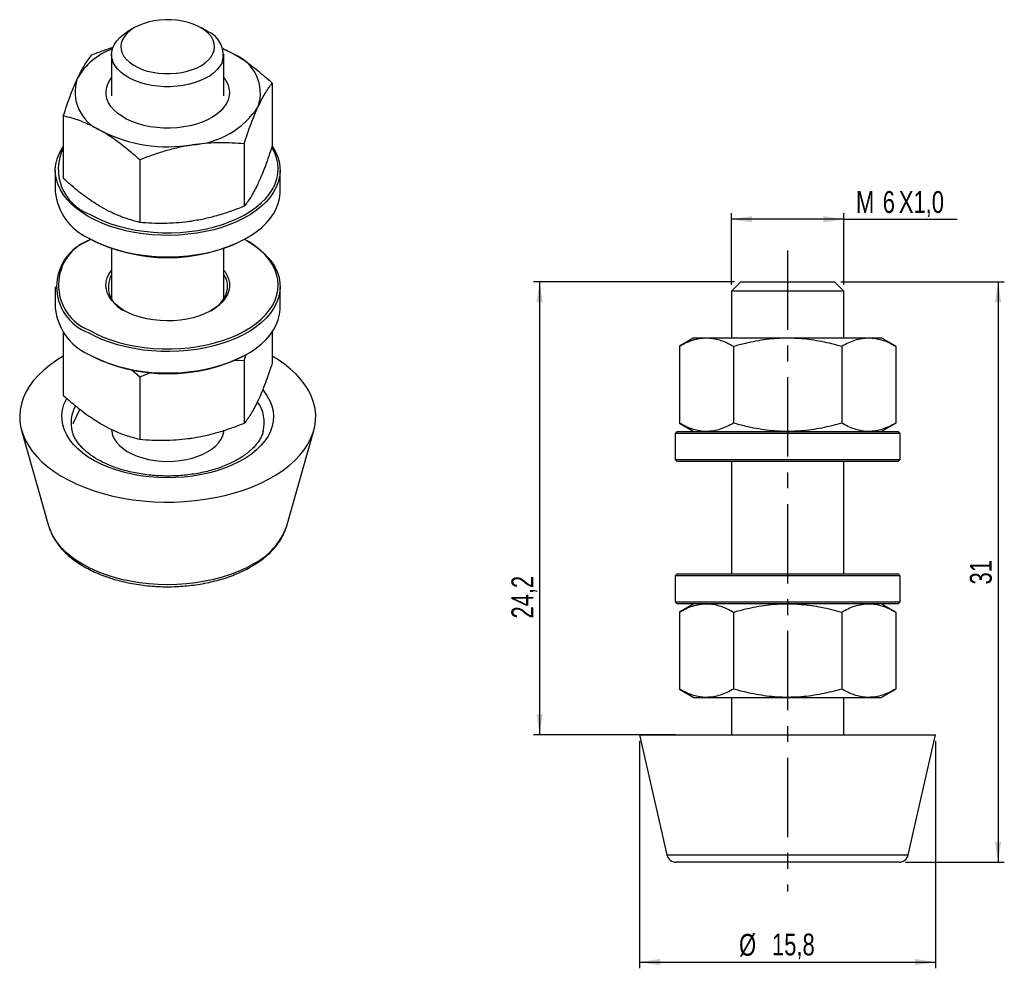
# Model space of a CAD drawing. Extents: x 11.1 to 63.7, y 36.8 to 87.4.
import ezdxf

# ---------------------------------------------------------------- set-up
doc = ezdxf.new("R2010")
doc.units = 0
doc.header["$LTSCALE"] = 0.333333
doc.linetypes.add('CENTERX2', pattern=[20.32, 12.7, -2.54, 2.54, -2.54])
doc.layers.get('0').update_dxf_attribs({"linetype": 'CONTINUOUS'})
doc.layers.add('FORMATO', color=179, linetype='CONTINUOUS')
doc.styles.add('SLDTEXTSTYLE0', font='TXT', dxfattribs={"width": 0.75})
doc.dimstyles.new('SLDDIMSTYLE0', dxfattribs={"dimtxt": 1.166667, "dimasz": 1.100667, "dimexe": 0, "dimexo": 0.0625, "dimgap": 0.291667, "dimtad": 1, "dimdec": 1, "dimrnd": 1e-09, "dimzin": 12, "dimtxsty": 'SLDTEXTSTYLE0', "dimsah": 1, "dimcen": 0.09, "dimazin": 3, "dimtfac": 1, "dimtdec": 1, "dimtofl": 0, "dimtmove": 0, "dimatfit": 3, "dimtolj": 1, "dimtzin": 12})
doc.dimstyles.new('SLDDIMSTYLE1', dxfattribs={"dimtxt": 1.166667, "dimasz": 1.100667, "dimexe": 0, "dimexo": 0.0625, "dimgap": 0.291667, "dimtad": 1, "dimdec": 3, "dimrnd": 1e-09, "dimzin": 12, "dimtxsty": 'SLDTEXTSTYLE0', "dimsah": 1, "dimcen": 0.09, "dimazin": 3, "dimtfac": 1, "dimtdec": 3, "dimtofl": 0, "dimtmove": 0, "dimatfit": 3, "dimtolj": 1, "dimtzin": 12})

# ---------------------------------------------------------------- blocks, each defined once
blk = doc.blocks.new('_D')
at = {"layer": 'FORMATO', "color": 7}
for p, q in [((54.953, 73.452), (63.686, 73.452)), ((63.353, 73.452), (63.353, 42.452)), ((58.404, 42.452), (63.686, 42.452))]:
    blk.add_line(p, q, dxfattribs=at)
for points in [[(63.353, 73.452), (63.183, 72.351), (63.522, 72.351)], [(63.353, 42.452), (63.522, 43.552), (63.183, 43.552)]]:
    blk.add_solid(points, dxfattribs=at)
at = {"layer": 'FORMATO', "color": 7, "insert": (61.849, 57.284), "char_height": 1.1667, "attachment_point": 1, "rotation": 90, "style": 'SLDTEXTSTYLE0'}
blk.add_mtext('31', dxfattribs=at)
blk = doc.blocks.new('_D_1')
at = {"layer": 'FORMATO', "color": 7}
for p, q in [((49.119, 73.285), (49.119, 77.118)), ((55.119, 76.785), (49.119, 76.785)), ((55.119, 73.285), (55.119, 77.118)), ((55.119, 76.785), (61.163, 76.785))]:
    blk.add_line(p, q, dxfattribs=at)
for points in [[(49.119, 76.785), (50.22, 76.616), (50.22, 76.954)], [(55.119, 76.785), (54.019, 76.954), (54.019, 76.616)]]:
    blk.add_solid(points, dxfattribs=at)
at = {"layer": 'FORMATO', "color": 7, "attachment_point": 1, "style": 'SLDTEXTSTYLE0'}
for s, insert, char_height in [('6', (57.198, 78.289), 1.167), ('X1,0', (58.06, 78.289), 1.1667), ('M', (55.769, 78.289), 1.167)]:
    blk.add_mtext(s, dxfattribs=dict(at, insert=insert, char_height=char_height))
blk = doc.blocks.new('_D_2')
at = {"layer": 'FORMATO', "color": 7}
for p, q in [((44.219, 48.918), (44.219, 36.785)), ((60.019, 48.918), (60.019, 36.785)), ((44.219, 37.118), (60.019, 37.118))]:
    blk.add_line(p, q, dxfattribs=at)
for points in [[(44.219, 37.118), (45.32, 36.949), (45.32, 37.288)], [(60.019, 37.118), (58.919, 37.288), (58.919, 36.949)]]:
    blk.add_solid(points, dxfattribs=at)
at = {"layer": 'FORMATO', "color": 7, "char_height": 1.1667, "attachment_point": 1, "style": 'SLDTEXTSTYLE0'}
for s, insert in [('%%c', (49.531, 38.622)), ('15,8', (51.29, 38.64))]:
    blk.add_mtext(s, dxfattribs=dict(at, insert=insert))
blk = doc.blocks.new('_D_3')
at = {"layer": 'FORMATO', "color": 7}
for p, q in [((49.286, 73.452), (38.553, 73.452)), ((38.886, 73.452), (38.886, 49.252)), ((46.137, 49.252), (38.553, 49.252))]:
    blk.add_line(p, q, dxfattribs=at)
for points in [[(38.886, 73.452), (38.717, 72.351), (39.055, 72.351)], [(38.886, 49.252), (39.055, 50.352), (38.717, 50.352)]]:
    blk.add_solid(points, dxfattribs=at)
at = {"layer": 'FORMATO', "color": 7, "insert": (37.382, 55.466), "char_height": 1.1667, "attachment_point": 1, "rotation": 90, "style": 'SLDTEXTSTYLE0'}
blk.add_mtext('24,2', dxfattribs=at)

msp = doc.modelspace()

# ---------------------------------------------------------------- linework, layer by layer
at = {"color": 7, "linetype": 'CONTINUOUS'}
for p, q in [((17.2695, 87.0218), (16.9159, 86.8176)), ((21.1592, 86.8176), (20.8056, 87.0218)), ((22.5731, 85.5928), (21.9755, 85.8938)), ((16.0375, 85.5932), (16.0375, 83.3827)), ((22.0375, 83.3827), (22.0375, 85.5932)), ((24.6143, 84.0498), (24.6143, 80.6964)), ((13.4608, 82.3245), (13.4608, 78.9711)), ((23.12, 80.8304), (23.12, 77.477)), ((17.5432, 79.9678), (17.5432, 76.6144)), ((13.0375, 79.3875), (13.0375, 78.2443)), ((25.0375, 78.2443), (25.0375, 79.3875)), ((14.7942, 75.7955), (14.8649, 75.7546)), ((14.8649, 75.6714), (14.7942, 75.6306)), ((23.2101, 75.7546), (23.2809, 75.7955)), ((23.2809, 75.6306), (23.2101, 75.6714)), ((16.0375, 75.2298), (16.0375, 72.5389)), ((22.0375, 72.5389), (22.0375, 75.2298)), ((13.0375, 73.1817), (13.0375, 72.0386)), ((25.0375, 72.0386), (25.0375, 73.1817)), ((49.6192, 73.4518), (49.1192, 72.9518)), ((49.6192, 73.4518), (54.6192, 73.4518)), ((55.1192, 72.9518), (54.6192, 73.4518)), ((22.0375, 72.6814), (22.0805, 72.6102)), ((49.1192, 72.9518), (49.1192, 70.4518)), ((55.1192, 72.9518), (49.1192, 72.9518)), ((55.1192, 70.4518), (55.1192, 72.9518)), ((13.4746, 70.7709), (13.4608, 70.7296)), ((13.4608, 70.7296), (13.4608, 67.3762)), ((13.4608, 70.7296), (13.5117, 70.7157)), ((24.6143, 70.7608), (24.6143, 69.1015)), ((47.1192, 70.4518), (46.3457, 70.0052)), ((47.1192, 70.4518), (47.789, 70.4518)), ((47.789, 70.4518), (52.1192, 70.4518)), ((52.1192, 70.4518), (56.4493, 70.4518)), ((56.4493, 70.4518), (57.1192, 70.4518)), ((57.8927, 70.0052), (57.1192, 70.4518)), ((46.3457, 70.0052), (46.3457, 65.8983)), ((49.2324, 70.0052), (49.2324, 65.8983)), ((55.0059, 70.0052), (55.0059, 65.8983)), ((57.8927, 70.0052), (57.8927, 65.8983)), ((14.7942, 69.5898), (14.8649, 69.5489)), ((23.12, 69.2355), (23.2289, 69.5598)), ((23.2101, 69.5489), (23.2809, 69.5898)), ((22.6415, 69.2676), (23.12, 69.2355)), ((23.12, 69.2355), (23.12, 65.8821)), ((17.1181, 68.7384), (17.5432, 68.3729)), ((17.5432, 68.3729), (18.139, 68.5964)), ((17.5432, 68.3729), (17.5432, 65.0195)), ((13.9943, 65.8748), (14.3471, 66.6349)), ((46.3457, 65.8983), (47.1192, 65.4518)), ((57.1192, 65.4518), (57.8927, 65.8983)), ((11.2408, 65.5062), (12.683, 60.4072)), ((24.0807, 65.301), (24.0722, 65.2826)), ((24.1314, 65.4434), (24.1376, 65.4657)), ((25.392, 60.4072), (26.8343, 65.5062)), ((46.2192, 65.4518), (46.1192, 65.3518)), ((46.1192, 65.3518), (46.1192, 63.9518)), ((52.1192, 65.3518), (46.1192, 65.3518)), ((46.2192, 65.4518), (52.1192, 65.4518)), ((52.1192, 65.4518), (58.0192, 65.4518)), ((58.1192, 65.3518), (52.1192, 65.3518)), ((58.1192, 65.3518), (58.0192, 65.4518)), ((58.1192, 63.9518), (58.1192, 65.3518)), ((46.1192, 63.9518), (46.2192, 63.8518)), ((46.1192, 63.9518), (52.1192, 63.9518)), ((52.1192, 63.8518), (46.2192, 63.8518)), ((49.1192, 63.8518), (49.1192, 57.8518)), ((52.1192, 63.9518), (58.1192, 63.9518)), ((58.0192, 63.8518), (52.1192, 63.8518)), ((55.1192, 57.8518), (55.1192, 63.8518)), ((58.0192, 63.8518), (58.1192, 63.9518)), ((46.2192, 57.8518), (46.1192, 57.7518)), ((46.2192, 57.8518), (52.1192, 57.8518)), ((52.1192, 57.8518), (58.0192, 57.8518)), ((58.1192, 57.7518), (58.0192, 57.8518)), ((46.1192, 57.7518), (46.1192, 56.3518)), ((52.1192, 57.7518), (46.1192, 57.7518)), ((58.1192, 57.7518), (52.1192, 57.7518)), ((58.1192, 56.3518), (58.1192, 57.7518)), ((46.1192, 56.3518), (46.2192, 56.2518)), ((46.1192, 56.3518), (52.1192, 56.3518)), ((52.1192, 56.2518), (46.2192, 56.2518)), ((47.1192, 56.2518), (46.3457, 55.8052)), ((52.1192, 56.3518), (58.1192, 56.3518)), ((58.0192, 56.2518), (52.1192, 56.2518)), ((57.8927, 55.8052), (57.1192, 56.2518)), ((58.0192, 56.2518), (58.1192, 56.3518)), ((46.3457, 55.8052), (46.3457, 51.6983)), ((49.2324, 55.8052), (49.2324, 51.6983)), ((55.0059, 55.8052), (55.0059, 51.6983)), ((57.8927, 55.8052), (57.8927, 51.6983)), ((46.3457, 51.6983), (47.1192, 51.2518)), ((57.1192, 51.2518), (57.8927, 51.6983)), ((47.1192, 51.2518), (47.789, 51.2518)), ((47.789, 51.2518), (52.1192, 51.2518)), ((49.1192, 51.2518), (49.1192, 49.2518)), ((52.1192, 51.2518), (56.4493, 51.2518)), ((55.1192, 49.2518), (55.1192, 51.2518)), ((56.4493, 51.2518), (57.1192, 51.2518)), ((44.2192, 49.2518), (45.6805, 42.8406)), ((44.2192, 49.2518), (60.0192, 49.2518)), ((58.5578, 42.8406), (60.0192, 49.2518)), ((58.0703, 42.4518), (46.168, 42.4518))]:
    msp.add_line(p, q, dxfattribs=at)
at = {"color": 8, "linetype": 'CONTINUOUS'}
msp.add_line((45.6805, 42.8406), (58.5578, 42.8406), dxfattribs=at)
at = {"color": 7, "linetype": 'CONTINUOUS', "flags": 128}
for points in [[(21.4523, 85.6279), (21.5144, 85.8056), (21.5374, 85.9863), (21.521, 86.1673), (21.4654, 86.3457), (21.3715, 86.5186), (21.2408, 86.6834), (21.0753, 86.8375), (20.8778, 86.9783), (20.6512, 87.1038), (20.3991, 87.2118), (20.1256, 87.3008), (19.8349, 87.3693), (19.5317, 87.4162), (19.2206, 87.4408), (18.9067, 87.4427), (18.5948, 87.4218), (18.2899, 87.3786), (17.9968, 87.3137), (17.7201, 87.228), (17.4642, 87.123), (17.2331, 87.0003), (17.0305, 86.8619), (16.8595, 86.7099), (16.7228, 86.5467), (16.6227, 86.375), (16.5607, 86.1973), (16.5377, 86.0165), (16.5541, 85.8356), (16.6097, 85.6572), (16.7036, 85.4842), (16.8343, 85.3194), (16.9997, 85.1654), (17.1973, 85.0246), (17.4239, 84.8991), (17.6759, 84.791), (17.9494, 84.7021), (18.2401, 84.6336), (18.5434, 84.5867), (18.8544, 84.5621), (19.1684, 84.5602), (19.4802, 84.581), (19.7851, 84.6243), (20.0782, 84.6892), (20.3549, 84.7748), (20.6108, 84.8798), (20.8419, 85.0025), (21.0446, 85.1409), (21.2156, 85.2929), (21.3522, 85.4561), (21.4523, 85.6279)], [(21.9353, 85.1449), (21.8279, 84.9572), (21.6841, 84.7777), (21.5059, 84.6088), (21.2954, 84.4528), (21.0555, 84.3117), (20.7893, 84.1872), (20.5003, 84.0811), (20.1922, 83.9947), (19.869, 83.9291), (19.535, 83.8853), (19.1945, 83.8637), (18.852, 83.8646), (18.5119, 83.8881), (18.1786, 83.9338), (17.8566, 84.0011), (17.5499, 84.0892), (17.2626, 84.1969), (16.9985, 84.3228), (16.761, 84.4653), (16.5531, 84.6224), (16.3776, 84.7923), (16.2368, 84.9725), (16.1325, 85.1609), (16.0661, 85.3549), (16.0384, 85.5519), (16.0498, 85.7496), (16.1001, 85.9452), (16.1888, 86.1362), (16.3146, 86.3201), (16.4759, 86.4945), (16.6706, 86.6572), (16.8961, 86.8061), (16.9159, 86.8176)], [(22.5731, 85.5928), (22.221, 85.7776), (21.9965, 85.8785)], [(22.0375, 84.3395), (22.1396, 84.1943), (22.2432, 83.9934), (22.3079, 83.7871), (22.3329, 83.578), (22.3179, 83.3686), (22.2631, 83.1614), (22.1691, 82.9589), (22.0371, 82.7636), (21.8687, 82.5779), (21.6659, 82.404), (21.4313, 82.2441), (21.1675, 82.1), (20.878, 81.9735), (20.566, 81.8662), (20.2355, 81.7794), (19.8905, 81.7141), (19.5351, 81.6711), (19.1737, 81.6509), (18.8106, 81.6538), (18.4503, 81.6797), (18.0971, 81.7283), (17.7554, 81.7991), (17.4292, 81.8912), (17.1225, 82.0034), (16.839, 82.1344), (16.5823, 82.2826), (16.3553, 82.4463), (16.1609, 82.6233), (16.0015, 82.8116), (15.8788, 83.0089), (15.7945, 83.2128), (15.7496, 83.4208), (15.7446, 83.6304), (15.7796, 83.8391), (15.8541, 84.0442), (15.9673, 84.2434), (16.0375, 84.3395)], [(14.7949, 76.9382), (14.4673, 77.1432), (14.1693, 77.3628), (13.9028, 77.5955), (13.6697, 77.8399), (13.4714, 78.0942), (13.3092, 78.357), (13.1841, 78.6264), (13.097, 78.9008), (13.0485, 79.1783), (13.0387, 79.4572), (13.0679, 79.7356), (13.1358, 80.0118), (13.242, 80.2839), (13.3857, 80.5502), (13.4608, 80.6653)], [(24.61, 80.6716), (24.7659, 80.4179), (24.8909, 80.1485), (24.978, 79.8741), (25.0266, 79.5966), (25.0363, 79.3177), (25.0071, 79.0393), (24.9392, 78.7631), (24.8331, 78.491), (24.6893, 78.2247), (24.5089, 77.9659), (24.293, 77.7163), (24.0431, 77.4776), (23.7606, 77.2513), (23.4476, 77.0388), (23.1059, 76.8416), (22.7378, 76.6609), (22.3458, 76.4978), (21.9323, 76.3535), (21.5, 76.2289), (21.0518, 76.1247), (20.5904, 76.0417), (20.1191, 75.9805), (19.6407, 75.9413), (19.1583, 75.9244), (18.6753, 75.93), (18.1945, 75.9581), (17.7192, 76.0084), (17.2525, 76.0806), (16.7974, 76.1742), (16.3567, 76.2887), (15.9335, 76.4233), (15.5304, 76.5771), (15.15, 76.7491), (14.7949, 76.9382)], [(14.8656, 77.0607), (15.2195, 76.8724), (15.5989, 76.7014), (16.0011, 76.5488), (16.4235, 76.4156), (16.8634, 76.3028), (17.3176, 76.211), (17.7834, 76.1409), (18.2575, 76.093), (18.7368, 76.0675), (19.218, 76.0647), (19.6981, 76.0845), (20.1738, 76.1269), (20.6419, 76.1915), (21.0994, 76.2779), (21.5431, 76.3855), (21.9701, 76.5137), (22.3777, 76.6615), (22.763, 76.828), (23.1235, 77.0121), (23.4568, 77.2125), (23.7607, 77.428), (24.0332, 77.657), (24.2724, 77.8981), (24.4768, 78.1497), (24.645, 78.41), (24.7759, 78.6774), (24.8686, 78.95), (24.9225, 79.2261), (24.9372, 79.5038), (24.9127, 79.7813), (24.849, 80.0567), (24.7467, 80.3283), (24.6064, 80.594), (24.5997, 80.6052)], [(14.7949, 75.7951), (15.15, 75.6059), (15.5304, 75.4339), (15.9335, 75.2801), (16.3567, 75.1455), (16.7974, 75.031), (17.2525, 74.9374), (17.7192, 74.8652), (18.1945, 74.8149), (18.6753, 74.7869), (19.1583, 74.7813), (19.6407, 74.7981), (20.1191, 74.8373), (20.5904, 74.8986), (21.0518, 74.9816), (21.5, 75.0857), (21.9323, 75.2104), (22.3458, 75.3547), (22.7378, 75.5177), (23.1059, 75.6984), (23.4476, 75.8957), (23.7606, 76.1081), (24.0431, 76.3345), (24.293, 76.5732), (24.5089, 76.8227), (24.6893, 77.0815), (24.8331, 77.3478), (24.9392, 77.6199), (25.0071, 77.8961), (25.0363, 78.1745), (25.0375, 78.2443)], [(14.8656, 70.855), (15.2195, 70.6667), (15.5989, 70.4957), (16.0011, 70.3431), (16.4235, 70.2099), (16.8634, 70.0971), (17.3176, 70.0053), (17.7834, 69.9352), (18.2575, 69.8873), (18.7368, 69.8618), (19.218, 69.859), (19.6981, 69.8788), (20.1738, 69.9212), (20.6419, 69.9857), (21.0994, 70.0721), (21.5431, 70.1798), (21.9701, 70.3079), (22.3777, 70.4558), (22.763, 70.6223), (23.1235, 70.8064), (23.4568, 71.0068), (23.7607, 71.2223), (24.0332, 71.4513), (24.2724, 71.6924), (24.4768, 71.9439), (24.645, 72.2043), (24.7759, 72.4717), (24.8686, 72.7443), (24.9225, 73.0204), (24.9372, 73.2981), (24.9127, 73.5756), (24.849, 73.851), (24.7467, 74.1225), (24.6064, 74.3883), (24.4291, 74.6466), (24.2158, 74.8957), (23.9681, 75.1339), (23.6876, 75.3597), (23.3762, 75.5716), (23.1368, 75.713)], [(23.2809, 75.6306), (23.6078, 75.4259), (23.9058, 75.2064), (24.1722, 74.9737), (24.4053, 74.7293), (24.6036, 74.475), (24.7659, 74.2122), (24.8909, 73.9428), (24.978, 73.6684), (25.0266, 73.3909), (25.0363, 73.112), (25.0071, 72.8336), (24.9392, 72.5574), (24.8331, 72.2853), (24.6893, 72.019), (24.5089, 71.7602), (24.293, 71.5106), (24.0431, 71.2719), (23.7606, 71.0456), (23.4476, 70.8331), (23.1059, 70.6359), (22.7378, 70.4552), (22.3458, 70.2921), (21.9323, 70.1478), (21.5, 70.0232), (21.0518, 69.919), (20.5904, 69.836), (20.1191, 69.7748), (19.6407, 69.7356), (19.1583, 69.7187), (18.6753, 69.7243), (18.1945, 69.7524), (17.7192, 69.8027), (17.2525, 69.8748), (16.7974, 69.9685), (16.3567, 70.083), (15.9335, 70.2175), (15.5304, 70.3714), (15.15, 70.5434), (14.7949, 70.7325)], [(16.7041, 71.9163), (16.4615, 72.0727), (16.2503, 72.2435), (16.0728, 72.4267), (15.9314, 72.6201), (15.8276, 72.8212), (15.7629, 73.0278), (15.7378, 73.2371), (15.7529, 73.4469), (15.8078, 73.6543), (15.9019, 73.8571), (16.034, 74.0526), (16.0375, 74.057)], [(22.0375, 74.057), (22.0776, 74.0045), (22.2003, 73.807), (22.2847, 73.6028), (22.3297, 73.3945), (22.3347, 73.1847), (22.2997, 72.9758), (22.2251, 72.7703), (22.1118, 72.5709), (21.9612, 72.3799), (21.775, 72.1996), (21.5557, 72.0322), (21.3058, 71.8797), (21.0284, 71.7441), (20.7267, 71.6269), (20.4046, 71.5295), (20.0659, 71.4532), (19.7147, 71.3989), (19.3553, 71.3672), (18.9921, 71.3585), (18.6293, 71.373), (18.2716, 71.4104), (17.9231, 71.4703), (17.5882, 71.5519), (17.2708, 71.6543), (16.9749, 71.7763), (16.7041, 71.9163)], [(21.3355, 71.8961), (21.4794, 71.9878), (21.6921, 72.1501), (21.8726, 72.325), (22.0186, 72.5102), (22.1285, 72.7036), (22.2008, 72.9028), (22.2348, 73.1054), (22.2299, 73.3089), (22.1863, 73.5109), (22.1045, 73.7088), (22.0375, 73.8246)], [(15.9946, 72.6102), (15.9969, 72.6143), (16.0375, 72.6814)], [(14.7949, 69.5894), (15.15, 69.4002), (15.5304, 69.2282), (15.9335, 69.0744), (16.3567, 68.9398), (16.7974, 68.8253), (17.2525, 68.7317), (17.7192, 68.6595), (18.1945, 68.6092), (18.6753, 68.5812), (19.1583, 68.5756), (19.6407, 68.5924), (20.1191, 68.6316), (20.5904, 68.6929), (21.0518, 68.7759), (21.5, 68.88), (21.9323, 69.0046), (22.3458, 69.1489), (22.7378, 69.312), (23.1059, 69.4927), (23.4476, 69.69), (23.7606, 69.9024), (24.0431, 70.1288), (24.293, 70.3675), (24.5089, 70.617), (24.6893, 70.8758), (24.8331, 71.1421), (24.9392, 71.4142), (25.0071, 71.6904), (25.0363, 71.9688), (25.0375, 72.0386)], [(13.4514, 69.466), (13.0713, 69.2304), (12.7209, 68.98), (12.4019, 68.716), (12.116, 68.4396), (11.8647, 68.1523), (11.649, 67.8555), (11.4701, 67.5506), (11.329, 67.2391), (11.2263, 66.9228), (11.1624, 66.603), (11.1378, 66.2814), (11.1526, 65.9596), (11.2066, 65.6392), (11.2997, 65.3218), (11.4313, 65.009), (11.6008, 64.7024), (11.8073, 64.4034), (12.0499, 64.1135), (12.3273, 63.8343), (12.6381, 63.567), (12.9808, 63.3131), (13.3537, 63.0737), (13.7548, 62.8502), (14.1824, 62.6435), (14.634, 62.4548), (15.1077, 62.2849), (15.6009, 62.1347), (16.1112, 62.005), (16.6361, 61.8964), (17.173, 61.8094), (17.7191, 61.7445), (18.2719, 61.702), (18.8284, 61.6822), (19.386, 61.685), (19.9418, 61.7105), (20.4932, 61.7587), (21.0373, 61.8291), (21.5714, 61.9215), (22.0929, 62.0355), (22.5992, 62.1704), (23.0877, 62.3255), (23.5561, 62.5002), (24.0019, 62.6935), (24.423, 62.9045), (24.8173, 63.1321), (25.1828, 63.3753), (25.5177, 63.6326), (25.8203, 63.903), (26.0891, 64.185), (26.3228, 64.4773), (26.5201, 64.7784), (26.6802, 65.0867), (26.8023, 65.4008), (26.8856, 65.7191), (26.9298, 66.04), (26.9348, 66.3619), (26.9003, 66.6832), (26.8267, 67.0022), (26.7143, 67.3175), (26.5637, 67.6275), (26.3756, 67.9305), (26.1509, 68.2251), (25.8907, 68.5098), (25.5964, 68.7832), (25.2695, 69.044), (24.9115, 69.2908), (24.6143, 69.4714)], [(16.0384, 65.5454), (16.0473, 65.4479), (16.0945, 65.2521), (16.18, 65.0606), (16.3027, 64.876), (16.4611, 64.7007), (16.6531, 64.5369), (16.8762, 64.3868), (17.1275, 64.2524), (17.4036, 64.1354), (17.7011, 64.0374), (18.0159, 63.9596), (18.3441, 63.9029), (18.6814, 63.8683), (19.0232, 63.8561), (19.3653, 63.8664), (19.7031, 63.8992), (20.0322, 63.954), (20.3484, 64.0301), (20.6474, 64.1265), (20.9255, 64.242), (21.1789, 64.375), (21.4045, 64.5238), (21.5992, 64.6865), (21.7605, 64.861), (21.8863, 65.0449), (21.9749, 65.2359), (22.0253, 65.4315), (22.0327, 65.4901)]]:
    msp.add_lwpolyline(points, dxfattribs=at)
at = {"color": 8, "linetype": 'CONTINUOUS', "flags": 128}
for points in [[(24.1152, 67.67), (24.1737, 67.5986), (24.3524, 67.3458), (24.4939, 67.0852), (24.5971, 66.8186), (24.6613, 66.548), (24.6861, 66.2753), (24.6712, 66.0023), (24.6168, 65.731), (24.5233, 65.4633), (24.3913, 65.201), (24.2218, 64.946), (24.0159, 64.7001), (23.7751, 64.4651), (23.501, 64.2424), (23.1956, 64.0338), (22.8611, 63.8407), (22.4997, 63.6644), (22.1141, 63.5062), (21.7069, 63.3672), (21.281, 63.2483), (20.8393, 63.1505), (20.385, 63.0743), (19.9212, 63.0203), (19.4512, 62.9889), (18.9784, 62.9803), (18.5059, 62.9946), (18.0372, 63.0317), (17.5755, 63.0912), (17.124, 63.1729), (16.686, 63.2761), (16.2645, 63.4001), (15.8624, 63.544), (15.4826, 63.7069), (15.1277, 63.8875), (14.8003, 64.0846), (14.5025, 64.2968), (14.2366, 64.5227), (14.0044, 64.7607), (13.8074, 65.009), (13.6472, 65.266), (13.5247, 65.5298), (13.4409, 65.7986), (13.3964, 66.0705), (13.3915, 66.3436), (13.4261, 66.616), (13.5001, 66.8857), (13.613, 67.1509), (13.6455, 67.2133)], [(12.683, 60.4072), (12.7768, 60.1385), (12.914, 59.8576), (13.089, 59.5838), (13.3007, 59.3187), (13.5477, 59.0641), (13.8286, 58.8214), (14.1415, 58.5922), (14.4847, 58.3779), (14.856, 58.1798), (15.253, 57.9991), (15.6733, 57.837), (16.1144, 57.6944), (16.5736, 57.5722), (17.0479, 57.4712), (17.5345, 57.392), (18.0303, 57.335), (18.5324, 57.3007), (19.0375, 57.2893), (19.5427, 57.3007), (20.0448, 57.335), (20.5406, 57.392), (21.0272, 57.4712), (21.5015, 57.5722), (21.9606, 57.6944), (22.4017, 57.837), (22.8221, 57.9991), (23.2191, 58.1798), (23.5903, 58.3779)]]:
    msp.add_lwpolyline(points, dxfattribs=at)
at = {"color": 7, "linetype": 'CONTINUOUS'}
for centre, radius, start, end in [((20.6554, 85.5674), 1.3478, 341.73091, 68.05179), ((17.3006, 82.5339), 3.5609, 110.07175, 150.28687), ((21.7498, 83.5163), 2.2338, 341.4245, 68.37242), ((16.3253, 83.5873), 2.2338, 161.4245, 248.37242), ((20.1128, 85.2254), 4.4671, 272.80747, 327.18716), ((19.037, 88.3792), 7.7247, 242.76598, 279.64794), ((15.74, 79.4501), 2.5444, 153.61102, 249.90015), ((16.036, 78.5407), 3.0131, 185.64494, 245.67519), ((15.8011, 73.2706), 2.5904, 109.4569, 248.82969), ((19.0375, 83.7908), 9.0549, 242.56548, 297.4399), ((15.7299, 73.1817), 2.6216, 110.91177, 249.10436), ((17.2446, 73.172), 1.3722, 151.60364, 248.40536), ((16.036, 72.335), 3.0131, 185.64494, 245.67519), ((19.0375, 77.5851), 9.0549, 242.56548, 297.4399), ((46.168, 42.9518), 0.5, 192.84068, 270), ((58.0703, 42.9518), 0.5, 270, 347.15932)]:
    msp.add_arc(centre, radius, start, end, dxfattribs=at)
at = {"color": 8, "linetype": 'CONTINUOUS'}
for centre, radius, start, end in [((15.6898, 65.9246), 1.8113, 150.53102, 195.58405), ((22.3102, 65.9185), 1.8826, 346.08294, 36.03327), ((21.9655, 61.635), 3.6398, 296.51327, 340.28686)]:
    msp.add_arc(centre, radius, start, end, dxfattribs=at)
at = {"color": 7, "linetype": 'CONTINUOUS'}
for points, knots in [([(16.1237, 85.9576), (15.9481, 85.9022), (15.5546, 85.778), (15.1687, 85.6273), (14.955, 85.5439)], [0, 0, 0, 0, 0.4462592, 1, 1, 1, 1]), ([(14.955, 85.5439), (14.8947, 85.4661), (14.7739, 85.3102), (14.5885, 85.0253), (14.3995, 84.6968), (14.2719, 84.4318), (14.2079, 84.2989)], [0, 0, 0, 0, 0.2472687, 0.4953625, 0.746874, 1, 1, 1, 1]), ([(24.6143, 84.0498), (24.364, 84.2708), (23.8612, 84.715), (23.1754, 85.2273), (22.7436, 85.4893), (22.5731, 85.5928)], [0, 0, 0, 0, 0.3747928, 0.7529957, 1, 1, 1, 1]), ([(14.2079, 84.2989), (14.1902, 84.2603), (14.1144, 84.0953), (13.9803, 83.779), (13.8061, 83.3282), (13.6325, 82.8431), (13.5181, 82.4976), (13.4608, 82.3245)], [0, 0, 0, 0, 0.0700284, 0.2997919, 0.5308173, 0.7650186, 1, 1, 1, 1]), ([(23.8672, 82.8047), (23.8849, 82.8425), (23.9607, 83.004), (24.0947, 83.2656), (24.2689, 83.5653), (24.4426, 83.8285), (24.557, 83.9759), (24.6143, 84.0498)], [0, 0, 0, 0, 0.0700284, 0.2997919, 0.5308173, 0.7650186, 1, 1, 1, 1]), ([(23.12, 80.8304), (23.1803, 81.0124), (23.3011, 81.3772), (23.4866, 81.8913), (23.6755, 82.3769), (23.8031, 82.6618), (23.8672, 82.8047)], [0, 0, 0, 0, 0.2472687, 0.4953625, 0.746874, 1, 1, 1, 1]), ([(13.4608, 82.3245), (13.6141, 82.2843), (14.0221, 82.1774), (14.7027, 81.9362), (15.2344, 81.6532), (15.502, 81.5108)], [0, 0, 0, 0, 0.2302362, 0.6126672, 1, 1, 1, 1]), ([(15.502, 81.5108), (15.6726, 81.4073), (16.1018, 81.1468), (16.7876, 80.635), (17.2905, 80.191), (17.5432, 79.9678)], [0, 0, 0, 0, 0.2470039, 0.6214756, 1, 1, 1, 1]), ([(17.5432, 79.9678), (17.7683, 80.0547), (18.2192, 80.2289), (18.9112, 80.4505), (19.6164, 80.6381), (20.0927, 80.7218), (20.3316, 80.7637)], [0, 0, 0, 0, 0.2472686, 0.4953625, 0.7468739, 1, 1, 1, 1]), ([(20.3316, 80.7637), (20.3977, 80.7735), (20.6806, 80.8155), (21.181, 80.8656), (21.8311, 80.8906), (22.4791, 80.8799), (22.9062, 80.8469), (23.12, 80.8304)], [0, 0, 0, 0, 0.0700284, 0.2997919, 0.5308172, 0.7650185, 1, 1, 1, 1]), ([(24.6143, 80.6964), (24.554, 80.5143), (24.4332, 80.1496), (24.2477, 79.6355), (24.0588, 79.1499), (23.9312, 78.865), (23.8672, 78.722)], [0, 0, 0, 0, 0.2472685, 0.4953626, 0.7468739, 1, 1, 1, 1]), ([(15.502, 77.4281), (15.238, 77.5922), (14.7063, 77.9229), (14.0256, 78.4669), (13.6141, 78.8342), (13.4608, 78.9711)], [0, 0, 0, 0, 0.3821176, 0.7697643, 1, 1, 1, 1]), ([(23.8672, 78.722), (23.8495, 78.6843), (23.7737, 78.5228), (23.6396, 78.2612), (23.4654, 77.9615), (23.2917, 77.6983), (23.1773, 77.5508), (23.12, 77.477)], [0, 0, 0, 0, 0.0700284, 0.2997918, 0.5308171, 0.7650184, 1, 1, 1, 1]), ([(17.5432, 76.6144), (17.293, 76.6823), (16.7902, 76.8187), (16.1043, 77.0982), (15.6726, 77.3347), (15.502, 77.4281)], [0, 0, 0, 0, 0.3747929, 0.7529957, 1, 1, 1, 1]), ([(23.12, 77.477), (22.8949, 77.3901), (22.444, 77.2159), (21.752, 76.9942), (21.0468, 76.8066), (20.5705, 76.723), (20.3316, 76.681)], [0, 0, 0, 0, 0.2472687, 0.4953627, 0.746874, 1, 1, 1, 1]), ([(20.3316, 76.681), (20.2655, 76.6712), (19.9827, 76.6292), (19.4822, 76.5792), (18.8322, 76.5541), (18.1841, 76.5648), (17.7571, 76.5978), (17.5432, 76.6144)], [0, 0, 0, 0, 0.0700284, 0.2997919, 0.5308172, 0.7650184, 1, 1, 1, 1]), ([(46.3457, 70.0052), (46.4624, 70.0691), (46.6958, 70.1969), (47.0544, 70.3375), (47.4193, 70.4331), (47.6658, 70.4455), (47.789, 70.4518)], [0, 0, 0, 0, 0.2477112, 0.4953655, 0.7477053, 1, 1, 1, 1]), ([(47.789, 70.4518), (47.8233, 70.4513), (47.97, 70.4491), (48.229, 70.4153), (48.5657, 70.323), (48.9009, 70.1871), (49.1219, 70.0658), (49.2324, 70.0052)], [0, 0, 0, 0, 0.0700286, 0.3004042, 0.5308157, 0.7653853, 1, 1, 1, 1]), ([(49.2324, 70.0052), (49.4493, 70.0648), (49.8463, 70.1739), (50.4323, 70.2967), (50.9885, 70.3841), (51.5514, 70.4408), (51.9299, 70.4481), (52.1192, 70.4518)], [0, 0, 0, 0, 0.2301614, 0.4213911, 0.6125986, 0.8063057, 1, 1, 1, 1]), ([(52.1192, 70.4518), (52.3605, 70.446), (52.7847, 70.4359), (53.3883, 70.3649), (53.9314, 70.2726), (54.4714, 70.1533), (54.8277, 70.0546), (55.0059, 70.0052)], [0, 0, 0, 0, 0.2469459, 0.4342008, 0.621475, 0.8107283, 1, 1, 1, 1]), ([(55.0059, 70.0052), (55.1226, 70.0691), (55.3561, 70.1969), (55.7147, 70.3375), (56.0795, 70.4331), (56.326, 70.4455), (56.4493, 70.4518)], [0, 0, 0, 0, 0.2477111, 0.4953654, 0.7477052, 1, 1, 1, 1]), ([(56.4493, 70.4518), (56.4835, 70.4513), (56.6302, 70.4491), (56.8893, 70.4153), (57.2259, 70.323), (57.5611, 70.1871), (57.7822, 70.0658), (57.8927, 70.0052)], [0, 0, 0, 0, 0.0700286, 0.3004042, 0.5308156, 0.7653852, 1, 1, 1, 1]), ([(24.6143, 69.1015), (24.554, 68.9195), (24.4332, 68.5547), (24.2477, 68.0406), (24.0588, 67.555), (23.9312, 67.2701), (23.8672, 67.1272)], [0, 0, 0, 0, 0.2472685, 0.4953625, 0.746874, 1, 1, 1, 1]), ([(15.502, 65.8332), (15.238, 65.9974), (14.7063, 66.3281), (14.0256, 66.872), (13.6141, 67.2394), (13.4608, 67.3762)], [0, 0, 0, 0, 0.3821177, 0.7697643, 1, 1, 1, 1]), ([(23.8672, 67.1272), (23.8495, 67.0894), (23.7737, 66.9279), (23.6396, 66.6663), (23.4654, 66.3666), (23.2917, 66.1034), (23.1773, 65.956), (23.12, 65.8821)], [0, 0, 0, 0, 0.0700284, 0.2997919, 0.5308172, 0.7650185, 1, 1, 1, 1]), ([(17.5432, 65.0195), (17.293, 65.0874), (16.7902, 65.2238), (16.1043, 65.5033), (15.6726, 65.7398), (15.502, 65.8332)], [0, 0, 0, 0, 0.3747928, 0.7529957, 1, 1, 1, 1]), ([(23.12, 65.8821), (22.8949, 65.7952), (22.444, 65.621), (21.752, 65.3994), (21.0468, 65.2118), (20.5705, 65.1281), (20.3316, 65.0861)], [0, 0, 0, 0, 0.2472687, 0.4953626, 0.746874, 1, 1, 1, 1]), ([(47.789, 65.4518), (47.7548, 65.4523), (47.6081, 65.4544), (47.3491, 65.4882), (47.0124, 65.5805), (46.6772, 65.7164), (46.4562, 65.8377), (46.3457, 65.8983)], [0, 0, 0, 0, 0.07002863, 0.30040409, 0.5308155, 0.76538507, 1, 1, 1, 1]), ([(49.2324, 65.8983), (49.1157, 65.8344), (48.8823, 65.7066), (48.5237, 65.566), (48.1588, 65.4704), (47.9123, 65.458), (47.789, 65.4518)], [0, 0, 0, 0, 0.2477111, 0.4953655, 0.7477052, 1, 1, 1, 1]), ([(52.1192, 65.4518), (51.9325, 65.4553), (51.5591, 65.4624), (50.9986, 65.5181), (50.4398, 65.6053), (49.8487, 65.7289), (49.4493, 65.8387), (49.2324, 65.8983)], [0, 0, 0, 0, 0.1910845, 0.3821811, 0.5759982, 0.7698387, 1, 1, 1, 1]), ([(55.0059, 65.8983), (54.8295, 65.8494), (54.4766, 65.7516), (53.9385, 65.6323), (53.3937, 65.5393), (52.7866, 65.4677), (52.3605, 65.4575), (52.1192, 65.4518)], [0, 0, 0, 0, 0.1874044, 0.374791, 0.5639326, 0.753054, 1, 1, 1, 1]), ([(56.4493, 65.4518), (56.4151, 65.4523), (56.2684, 65.4544), (56.0093, 65.4882), (55.6727, 65.5805), (55.3375, 65.7164), (55.1165, 65.8377), (55.0059, 65.8983)], [0, 0, 0, 0, 0.0700286, 0.3004041, 0.5308156, 0.7653852, 1, 1, 1, 1]), ([(57.8927, 65.8983), (57.776, 65.8344), (57.5425, 65.7066), (57.1839, 65.566), (56.8191, 65.4704), (56.5726, 65.458), (56.4493, 65.4518)], [0, 0, 0, 0, 0.2477112, 0.4953656, 0.7477053, 1, 1, 1, 1]), ([(24.1321, 65.4616), (24.1249, 65.4308), (24.1008, 65.3286), (24.0236, 65.1549), (23.9025, 64.9434), (23.7483, 64.7376), (23.5646, 64.5385), (23.3514, 64.3467), (23.1097, 64.1634), (22.8405, 63.99), (22.5455, 63.8277), (22.2263, 63.6781), (21.8849, 63.5425), (21.5235, 63.4221), (21.1446, 63.3179), (20.7509, 63.231), (20.3449, 63.162), (19.9296, 63.1117), (19.5078, 63.0805), (19.0827, 63.0687), (18.6572, 63.0764), (18.2343, 63.1035), (17.8171, 63.1498), (17.4085, 63.215), (17.0115, 63.2983), (16.6289, 63.3991), (16.2633, 63.5163), (15.9173, 63.649), (15.5934, 63.7959), (15.2936, 63.9554), (15.0199, 64.1261), (14.7739, 64.3062), (14.5568, 64.4939), (14.3698, 64.6876), (14.2128, 64.8856), (14.0873, 65.0865), (13.997, 65.2717), (13.9627, 65.3887), (13.948, 65.4389)], [0, 0, 0, 0, 0.01329546, 0.04407233, 0.07388235, 0.10293889, 0.1315019, 0.15977799, 0.18790985, 0.21598917, 0.24406397, 0.27216443, 0.30031033, 0.32850953, 0.35676246, 0.38506499, 0.41341035, 0.44179029, 0.47019571, 0.49861714, 0.52704491, 0.55546797, 0.58387452, 0.61225469, 0.64059876, 0.66889724, 0.69714131, 0.72532356, 0.75343904, 0.78148715, 0.80947442, 0.83741876, 0.86535159, 0.89331512, 0.92139403, 0.94971735, 0.97846767, 1, 1, 1, 1]), ([(20.3316, 65.0861), (20.2655, 65.0763), (19.9827, 65.0343), (19.4822, 64.9843), (18.8322, 64.9592), (18.1841, 64.9699), (17.7571, 65.0029), (17.5432, 65.0195)], [0, 0, 0, 0, 0.07002836, 0.29979194, 0.53081725, 0.76501851, 1, 1, 1, 1]), ([(12.6825, 60.4169), (12.6857, 60.4029), (12.7111, 60.2918), (12.7915, 60.0882), (12.9251, 59.808), (13.0953, 59.5354), (13.2976, 59.271), (13.5323, 59.0164), (13.7979, 58.7733), (14.093, 58.5431), (14.4156, 58.3275), (14.7636, 58.1276), (15.1347, 57.9445), (15.5268, 57.7791), (15.9374, 57.6322), (16.3643, 57.5042), (16.8051, 57.3958), (17.2576, 57.3073), (17.7193, 57.2391), (18.1878, 57.1915), (18.6607, 57.1645), (19.1356, 57.1584), (19.6099, 57.1731), (20.0812, 57.2086), (20.5471, 57.2648), (21.0051, 57.3414), (21.4529, 57.4381), (21.8882, 57.5545), (22.3086, 57.6904), (22.7121, 57.845), (23.0893, 58.015), (23.3459, 58.1489), (23.4759, 58.2233), (23.4956, 58.2346)], [0, 0, 0, 0, 0.00464948, 0.03698532, 0.06962443, 0.10264586, 0.13607306, 0.16987709, 0.20399102, 0.23833015, 0.27281098, 0.3073637, 0.34193216, 0.37647974, 0.41099107, 0.44546, 0.47988649, 0.51427435, 0.5486297, 0.58296003, 0.61727358, 0.65157899, 0.68588519, 0.72019907, 0.75452885, 0.78888369, 0.82327258, 0.8577042, 0.89218641, 0.92672559, 0.96132533, 0.99412945, 1, 1, 1, 1]), ([(23.4956, 58.2346), (23.5565, 58.2707), (23.7325, 58.3747), (24.0044, 58.5595), (24.301, 58.7933), (24.5683, 59.0418), (24.8046, 59.3034), (25.0083, 59.5762), (25.1765, 59.8586), (25.3072, 60.1361), (25.3641, 60.3224), (25.3906, 60.409)], [0, 0, 0, 0, 0.0638706, 0.1843548, 0.3049125, 0.4252674, 0.5451525, 0.66424, 0.782189, 0.898724, 1, 1, 1, 1]), ([(46.3457, 55.8052), (46.4624, 55.8691), (46.6958, 55.9969), (47.0544, 56.1375), (47.4193, 56.2331), (47.6658, 56.2455), (47.789, 56.2518)], [0, 0, 0, 0, 0.2477112, 0.4953656, 0.7477053, 1, 1, 1, 1]), ([(47.789, 56.2518), (47.8233, 56.2513), (47.97, 56.2491), (48.229, 56.2153), (48.5657, 56.123), (48.9009, 55.9871), (49.1219, 55.8658), (49.2324, 55.8052)], [0, 0, 0, 0, 0.0700286, 0.3004042, 0.5308157, 0.7653852, 1, 1, 1, 1]), ([(49.2324, 55.8052), (49.4493, 55.8648), (49.8463, 55.9739), (50.4323, 56.0967), (50.9885, 56.1841), (51.5514, 56.2408), (51.9299, 56.2481), (52.1192, 56.2518)], [0, 0, 0, 0, 0.23016141, 0.42139113, 0.61259869, 0.80630579, 1, 1, 1, 1]), ([(52.1192, 56.2518), (52.3605, 56.246), (52.7847, 56.2359), (53.3883, 56.1649), (53.9314, 56.0726), (54.4714, 55.9533), (54.8277, 55.8546), (55.0059, 55.8052)], [0, 0, 0, 0, 0.2469459, 0.4342007, 0.621475, 0.8107282, 1, 1, 1, 1]), ([(55.0059, 55.8052), (55.1226, 55.8691), (55.3561, 55.9969), (55.7147, 56.1375), (56.0795, 56.2331), (56.326, 56.2455), (56.4493, 56.2518)], [0, 0, 0, 0, 0.2477112, 0.4953655, 0.7477053, 1, 1, 1, 1]), ([(56.4493, 56.2518), (56.4835, 56.2513), (56.6302, 56.2491), (56.8893, 56.2153), (57.2259, 56.123), (57.5611, 55.9871), (57.7822, 55.8658), (57.8927, 55.8052)], [0, 0, 0, 0, 0.0700286, 0.3004041, 0.5308156, 0.7653851, 1, 1, 1, 1]), ([(47.789, 51.2518), (47.7548, 51.2523), (47.6081, 51.2544), (47.3491, 51.2882), (47.0124, 51.3805), (46.6772, 51.5164), (46.4562, 51.6377), (46.3457, 51.6983)], [0, 0, 0, 0, 0.0700286, 0.3004041, 0.5308156, 0.7653851, 1, 1, 1, 1]), ([(49.2324, 51.6983), (49.1157, 51.6344), (48.8823, 51.5066), (48.5237, 51.366), (48.1588, 51.2704), (47.9123, 51.258), (47.789, 51.2518)], [0, 0, 0, 0, 0.2477112, 0.4953655, 0.7477052, 1, 1, 1, 1]), ([(52.1192, 51.2518), (51.9325, 51.2553), (51.5591, 51.2624), (50.9986, 51.3181), (50.4398, 51.4053), (49.8487, 51.5289), (49.4493, 51.6387), (49.2324, 51.6983)], [0, 0, 0, 0, 0.1910845, 0.3821812, 0.5759982, 0.7698387, 1, 1, 1, 1]), ([(55.0059, 51.6983), (54.8295, 51.6494), (54.4766, 51.5516), (53.9385, 51.4323), (53.3937, 51.3393), (52.7866, 51.2677), (52.3605, 51.2575), (52.1192, 51.2518)], [0, 0, 0, 0, 0.1874044, 0.374791, 0.5639326, 0.753054, 1, 1, 1, 1]), ([(56.4493, 51.2518), (56.4151, 51.2523), (56.2684, 51.2544), (56.0093, 51.2882), (55.6727, 51.3805), (55.3375, 51.5164), (55.1165, 51.6377), (55.0059, 51.6983)], [0, 0, 0, 0, 0.0700286, 0.3004042, 0.5308157, 0.7653852, 1, 1, 1, 1]), ([(57.8927, 51.6983), (57.776, 51.6344), (57.5425, 51.5066), (57.1839, 51.366), (56.8191, 51.2704), (56.5726, 51.258), (56.4493, 51.2518)], [0, 0, 0, 0, 0.2477112, 0.4953656, 0.7477053, 1, 1, 1, 1])]:
    msp.add_open_spline(points, degree=3, knots=knots, dxfattribs=at)
at = {"layer": 'FORMATO', "color": 7, "linetype": 'CENTERX2'}
msp.add_line((52.1192, 75.1209), (52.1192, 40.8826), dxfattribs=at)

# ---------------------------------------------------------------- dimensions: what is measured, and where the dimension line sits
at = {"layer": 'FORMATO', "color": 7}
for base, p1, p2, text, picture, middle in [((49.1192, 76.7851), (55.1192, 72.9518), (49.1192, 72.9518), 'M<>X1,0', '_D_1', (58.4663, 76.7851)), ((60.0192, 37.1184), (44.2192, 49.2518), (60.0192, 49.2518), '%%c<>', '_D_2', (51.9193, 37.1184))]:
    dim = msp.add_linear_dim(base=base, p1=p1, p2=p2, text=text, dimstyle='SLDDIMSTYLE1', dxfattribs=at)
    dim.commit()
    dim.dimension.update_dxf_attribs({"geometry": picture, "text_midpoint": middle, "dimtype": 160})
for base, p1, p2, dimstyle, picture, middle in [((38.8858, 49.2518), (49.6192, 73.4518), (46.4703, 49.2518), 'SLDDIMSTYLE1', '_D_3', (38.8858, 56.9743)), ((63.3525, 42.4518), (54.6192, 73.4518), (58.0703, 42.4518), 'SLDDIMSTYLE0', '_D', (63.3525, 58.1456))]:
    dim = msp.add_linear_dim(base=base, p1=p1, p2=p2, angle=90, dimstyle=dimstyle, dxfattribs=at)
    dim.commit()
    dim.dimension.update_dxf_attribs({"geometry": picture, "text_midpoint": middle, "dimtype": 160})

doc.saveas('drawing.dxf')
